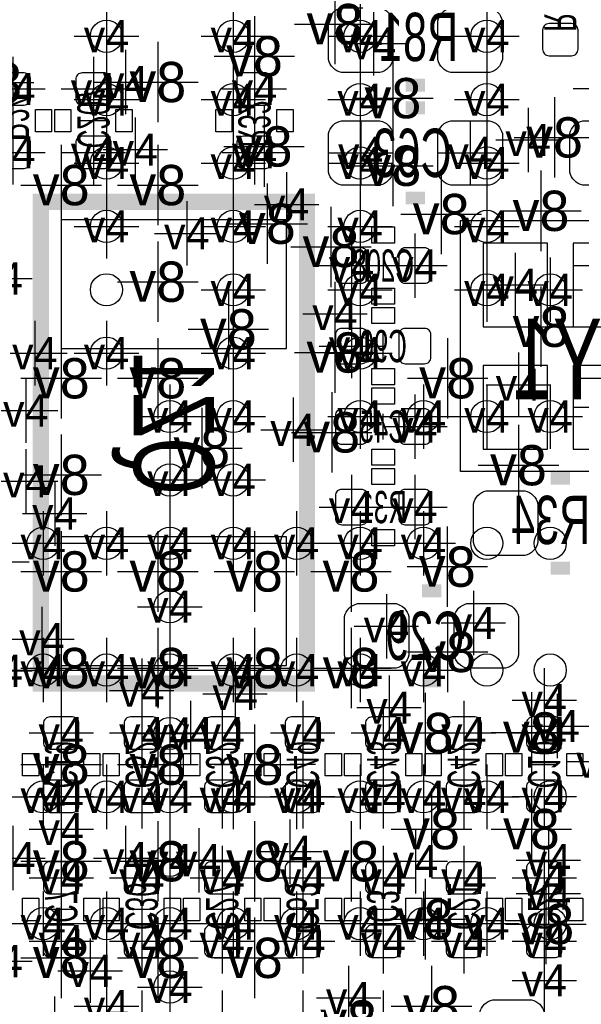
# Model space of a CAD drawing. Extents: x -64 to 356, y -42 to 255.
# Tile 12 of 31: x 18.54 to 22.97, y 8.5 to 16.27. Entities that reach past the tile are written whole.
import ezdxf
from ezdxf.enums import TextEntityAlignment as Align

# ---------------------------------------------------------------- set-up
doc = ezdxf.new("R2010")
doc.units = 0
for name, color, linetype in [('MA_NCLEGEND-1-2', 7, 'CONTINUOUS'), ('MA_NCLEGEND-14-15', 7, 'CONTINUOUS'), ('MA_NCLEGEND-15-16', 7, 'CONTINUOUS'), ('MA_NCLEGEND-2-3', 7, 'CONTINUOUS'), ('MA_NCLEGEND-3-14', 7, 'CONTINUOUS'), ('PG_SILKSCREEN_BOTTOM', 7, 'CONTINUOUS'), ('PIN_BOTTOM', 7, 'CONTINUOUS'), ('PIN_TOP', 7, 'CONTINUOUS'), ('RD_ASSEMBLY_BOTTOM', 7, 'CONTINUOUS')]:
    doc.layers.add(name, color=color, linetype=linetype)

# ---------------------------------------------------------------- blocks, each defined once
blk = doc.blocks.new('FIGURE_CROSS')
for points in [[(0, 0.5), (0, -0.5)], [(-0.5, 0), (0.5, 0)]]:
    blk.add_lwpolyline(points)

msp = doc.modelspace()

# ---------------------------------------------------------------- linework, layer by layer
at = {"layer": 'PG_SILKSCREEN_BOTTOM'}
for points, const_width in [([(21.7424, 15.748), (21.59, 15.748)], 0.1016), ([(21.59, 15.5702), (21.7424, 15.5702)], 0.1016), ([(18.711164, 11.02868), (18.711164, 14.82852), (20.811236, 14.82852), (20.811236, 11.02868), (18.711164, 11.02868)], 0.127), ([(21.59, 14.859), (21.7424, 14.859)], 0.1016), ([(22.8854, 12.6492), (22.733, 12.6492)], 0.1016), ([(22.8854, 11.938), (22.733, 11.938)], 0.1016), ([(21.717, 11.7602), (21.8694, 11.7602)], 0.1016), ([(21.717, 11.049), (21.8694, 11.049)], 0.1016)]:
    msp.add_lwpolyline(points, dxfattribs=dict(at, const_width=const_width))
for points in [[(18.796, 15.3797), (18.669, 15.3797), (18.669, 15.5575), (18.796, 15.5575)], [(18.9484, 15.3797), (18.8214, 15.3797), (18.8214, 15.5575), (18.9484, 15.5575)], [(19.431, 15.3797), (19.304, 15.3797), (19.304, 15.5575), (19.431, 15.5575)], [(20.2184, 15.3797), (20.0914, 15.3797), (20.0914, 15.5575), (20.2184, 15.5575)], [(20.701, 15.3797), (20.574, 15.3797), (20.574, 15.5575), (20.701, 15.5575)], [(23.5966, 14.6812), (23.5966, 12.7), (22.0218, 12.7), (22.0218, 14.6812)], [(21.5011, 14.6304), (21.5011, 14.5034), (21.3233, 14.5034), (21.3233, 14.6304)], [(21.5011, 14.1478), (21.5011, 14.0208), (21.3233, 14.0208), (21.3233, 14.1478)], [(21.3233, 13.8684), (21.3233, 13.9954), (21.5011, 13.9954), (21.5011, 13.8684)], [(21.3233, 13.3858), (21.3233, 13.5128), (21.5011, 13.5128), (21.5011, 13.3858)], [(21.3233, 13.2334), (21.3233, 13.3604), (21.5011, 13.3604), (21.5011, 13.2334)], [(21.3233, 12.7508), (21.3233, 12.8778), (21.5011, 12.8778), (21.5011, 12.7508)], [(21.5011, 12.7254), (21.5011, 12.5984), (21.3233, 12.5984), (21.3233, 12.7254)], [(21.5011, 12.2428), (21.5011, 12.1158), (21.3233, 12.1158), (21.3233, 12.2428)], [(18.6944, 10.2997), (18.5674, 10.2997), (18.5674, 10.4775), (18.6944, 10.4775)], [(19.177, 10.2997), (19.05, 10.2997), (19.05, 10.4775), (19.177, 10.4775)], [(19.2024, 10.4775), (19.3294, 10.4775), (19.3294, 10.2997), (19.2024, 10.2997)], [(19.685, 10.4775), (19.812, 10.4775), (19.812, 10.2997), (19.685, 10.2997)], [(19.9644, 10.2997), (19.8374, 10.2997), (19.8374, 10.4775), (19.9644, 10.4775)], [(20.447, 10.2997), (20.32, 10.2997), (20.32, 10.4775), (20.447, 10.4775)], [(20.5994, 10.2997), (20.4724, 10.2997), (20.4724, 10.4775), (20.5994, 10.4775)], [(21.082, 10.2997), (20.955, 10.2997), (20.955, 10.4775), (21.082, 10.4775)], [(21.1074, 10.4775), (21.2344, 10.4775), (21.2344, 10.2997), (21.1074, 10.2997)], [(21.59, 10.4775), (21.717, 10.4775), (21.717, 10.2997), (21.59, 10.2997)], [(21.7424, 10.4775), (21.8694, 10.4775), (21.8694, 10.2997), (21.7424, 10.2997)], [(22.225, 10.4775), (22.352, 10.4775), (22.352, 10.2997), (22.225, 10.2997)], [(22.3774, 10.4775), (22.5044, 10.4775), (22.5044, 10.2997), (22.3774, 10.2997)], [(22.86, 10.4775), (22.987, 10.4775), (22.987, 10.2997), (22.86, 10.2997)], [(18.6944, 9.1567), (18.5674, 9.1567), (18.5674, 9.3345), (18.6944, 9.3345)], [(19.177, 9.1567), (19.05, 9.1567), (19.05, 9.3345), (19.177, 9.3345)], [(19.3294, 9.1567), (19.2024, 9.1567), (19.2024, 9.3345), (19.3294, 9.3345)], [(19.812, 9.1567), (19.685, 9.1567), (19.685, 9.3345), (19.812, 9.3345)], [(19.9644, 9.1567), (19.8374, 9.1567), (19.8374, 9.3345), (19.9644, 9.3345)], [(20.447, 9.1567), (20.32, 9.1567), (20.32, 9.3345), (20.447, 9.3345)], [(20.5994, 9.1567), (20.4724, 9.1567), (20.4724, 9.3345), (20.5994, 9.3345)], [(21.082, 9.1567), (20.955, 9.1567), (20.955, 9.3345), (21.082, 9.3345)], [(21.2344, 9.1567), (21.1074, 9.1567), (21.1074, 9.3345), (21.2344, 9.3345)], [(21.717, 9.1567), (21.59, 9.1567), (21.59, 9.3345), (21.717, 9.3345)], [(21.8694, 9.1567), (21.7424, 9.1567), (21.7424, 9.3345), (21.8694, 9.3345)], [(22.352, 9.1567), (22.225, 9.1567), (22.225, 9.3345), (22.352, 9.3345)], [(22.5044, 9.1567), (22.3774, 9.1567), (22.3774, 9.3345), (22.5044, 9.3345)], [(22.987, 9.1567), (22.86, 9.1567), (22.86, 9.3345), (22.987, 9.3345)]]:
    msp.add_lwpolyline(points, close=True, dxfattribs=at)
for points in [[(19.2278, 15.4686), (19.0246, 15.4686)], [(21.4122, 14.4272), (21.4122, 14.224)], [(21.4122, 13.589), (21.4122, 13.7922)], [(21.4122, 12.954), (21.4122, 13.1572)], [(18.9738, 10.3886), (18.7706, 10.3886)], [(19.4056, 10.3886), (19.6088, 10.3886)], [(20.2438, 10.3886), (20.0406, 10.3886)], [(20.8788, 10.3886), (20.6756, 10.3886)], [(21.3106, 10.3886), (21.5138, 10.3886)], [(21.9456, 10.3886), (22.1488, 10.3886)], [(22.5806, 10.3886), (22.7838, 10.3886)], [(18.9738, 9.2456), (18.7706, 9.2456)], [(19.6088, 9.2456), (19.4056, 9.2456)], [(20.2438, 9.2456), (20.0406, 9.2456)], [(20.8788, 9.2456), (20.6756, 9.2456)], [(21.5138, 9.2456), (21.3106, 9.2456)], [(22.1488, 9.2456), (21.9456, 9.2456)], [(22.7838, 9.2456), (22.5806, 9.2456)]]:
    msp.add_lwpolyline(points, dxfattribs=at)
at = {"layer": 'PIN_BOTTOM'}
for points in [[(21.3868, 15.8496), (21.082, 15.8496, -0.294587), (20.9804, 15.9512), (20.9804, 16.256, -0.294587), (21.082, 16.3576), (21.3868, 16.3576, -0.294587), (21.4884, 16.256), (21.4884, 15.9512, -0.294587)], [(22.2504, 15.8496), (21.9456, 15.8496, -0.294587), (21.844, 15.9512), (21.844, 16.256, -0.294587), (21.9456, 16.3576), (22.2504, 16.3576, -0.294587), (22.352, 16.256), (22.352, 15.9512, -0.294587)], [(22.7203, 16.234664, 0.414214), (22.6695, 16.183864), (22.6695, 16.031464, 0.414214), (22.7203, 15.980664), (22.8981, 15.980664, 0.414214), (22.9489, 16.031464), (22.9489, 16.183864, 0.414214), (22.8981, 16.234664)], [(18.5801, 15.591536, 0.414214), (18.6309, 15.642336), (18.6309, 15.794736, 0.414214), (18.5801, 15.845536), (18.4023, 15.845536, 0.414214), (18.3515, 15.794736), (18.3515, 15.642336, 0.414214), (18.4023, 15.591536)], [(19.2151, 15.591536, 0.414214), (19.2659, 15.642336), (19.2659, 15.794736, 0.414214), (19.2151, 15.845536), (19.0373, 15.845536, 0.414214), (18.9865, 15.794736), (18.9865, 15.642336, 0.414214), (19.0373, 15.591536)], [(20.4851, 15.591536, 0.414214), (20.5359, 15.642336), (20.5359, 15.794736, 0.414214), (20.4851, 15.845536), (20.3073, 15.845536, 0.414214), (20.2565, 15.794736), (20.2565, 15.642336, 0.414214), (20.3073, 15.591536)], [(21.082, 15.4686), (21.3868, 15.4686, -0.294587), (21.4884, 15.367), (21.4884, 15.0622, -0.294587), (21.3868, 14.9606), (21.082, 14.9606, -0.294587), (20.9804, 15.0622), (20.9804, 15.367, -0.294587)], [(21.9456, 15.4686), (22.2504, 15.4686, -0.294587), (22.352, 15.367), (22.352, 15.0622, -0.294587), (22.2504, 14.9606), (21.9456, 14.9606, -0.294587), (21.844, 15.0622), (21.844, 15.367, -0.294587)], [(23.2918, 14.9606), (22.987, 14.9606, -0.294587), (22.8854, 15.0622), (22.8854, 15.367, -0.294587), (22.987, 15.4686), (23.2918, 15.4686, -0.294587), (23.3934, 15.367), (23.3934, 15.0622, -0.294587)], [(18.5801, 15.091664, 0.414214), (18.6309, 15.142464), (18.6309, 15.294864, 0.414214), (18.5801, 15.345664), (18.4023, 15.345664, 0.414214), (18.3515, 15.294864), (18.3515, 15.142464, 0.414214), (18.4023, 15.091664)], [(19.2151, 15.091664, 0.414214), (19.2659, 15.142464), (19.2659, 15.294864, 0.414214), (19.2151, 15.345664), (19.0373, 15.345664, 0.414214), (18.9865, 15.294864), (18.9865, 15.142464, 0.414214), (19.0373, 15.091664)], [(20.4851, 15.091664, 0.414214), (20.5359, 15.142464), (20.5359, 15.294864, 0.414214), (20.4851, 15.345664), (20.3073, 15.345664, 0.414214), (20.2565, 15.294864), (20.2565, 15.142464, 0.414214), (20.3073, 15.091664)], [(21.289264, 14.4145, 0.414214), (21.238464, 14.4653), (21.086064, 14.4653, 0.414214), (21.035264, 14.4145), (21.035264, 14.2367, 0.414214), (21.086064, 14.1859), (21.238464, 14.1859, 0.414214), (21.289264, 14.2367)], [(21.789136, 14.4145, 0.414214), (21.738336, 14.4653), (21.585936, 14.4653, 0.414214), (21.535136, 14.4145), (21.535136, 14.2367, 0.414214), (21.585936, 14.1859), (21.738336, 14.1859, 0.414214), (21.789136, 14.2367)], [(21.035264, 13.6017, 0.414214), (21.086064, 13.5509), (21.238464, 13.5509, 0.414214), (21.289264, 13.6017), (21.289264, 13.7795, 0.414214), (21.238464, 13.8303), (21.086064, 13.8303, 0.414214), (21.035264, 13.7795)], [(21.535136, 13.6017, 0.414214), (21.585936, 13.5509), (21.738336, 13.5509, 0.414214), (21.789136, 13.6017), (21.789136, 13.7795, 0.414214), (21.738336, 13.8303), (21.585936, 13.8303, 0.414214), (21.535136, 13.7795)], [(21.035264, 12.9667, 0.414214), (21.086064, 12.9159), (21.238464, 12.9159, 0.414214), (21.289264, 12.9667), (21.289264, 13.1445, 0.414214), (21.238464, 13.1953), (21.086064, 13.1953, 0.414214), (21.035264, 13.1445)], [(21.535136, 12.9667, 0.414214), (21.585936, 12.9159), (21.738336, 12.9159, 0.414214), (21.789136, 12.9667), (21.789136, 13.1445, 0.414214), (21.738336, 13.1953), (21.585936, 13.1953, 0.414214), (21.535136, 13.1445)], [(21.289264, 12.5095, 0.414214), (21.238464, 12.5603), (21.086064, 12.5603, 0.414214), (21.035264, 12.5095), (21.035264, 12.3317, 0.414214), (21.086064, 12.2809), (21.238464, 12.2809, 0.414214), (21.289264, 12.3317)], [(21.789136, 12.5095, 0.414214), (21.738336, 12.5603), (21.585936, 12.5603, 0.414214), (21.535136, 12.5095), (21.535136, 12.3317, 0.414214), (21.585936, 12.2809), (21.738336, 12.2809, 0.414214), (21.789136, 12.3317)], [(22.5298, 12.0396), (22.225, 12.0396, -0.294587), (22.1234, 12.1412), (22.1234, 12.446, -0.294587), (22.225, 12.5476), (22.5298, 12.5476, -0.294587), (22.6314, 12.446), (22.6314, 12.1412, -0.294587)], [(21.209, 11.6586), (21.5138, 11.6586, -0.294587), (21.6154, 11.557), (21.6154, 11.2522, -0.294587), (21.5138, 11.1506), (21.209, 11.1506, -0.294587), (21.1074, 11.2522), (21.1074, 11.557, -0.294587)], [(22.0726, 11.6586), (22.3774, 11.6586, -0.294587), (22.479, 11.557), (22.479, 11.2522, -0.294587), (22.3774, 11.1506), (22.0726, 11.1506, -0.294587), (21.971, 11.2522), (21.971, 11.557, -0.294587)], [(18.9611, 10.511536, 0.414214), (19.0119, 10.562336), (19.0119, 10.714736, 0.414214), (18.9611, 10.765536), (18.7833, 10.765536, 0.414214), (18.7325, 10.714736), (18.7325, 10.562336, 0.414214), (18.7833, 10.511536)], [(19.4183, 10.765536, 0.414214), (19.3675, 10.714736), (19.3675, 10.562336, 0.414214), (19.4183, 10.511536), (19.5961, 10.511536, 0.414214), (19.6469, 10.562336), (19.6469, 10.714736, 0.414214), (19.5961, 10.765536)], [(20.2311, 10.511536, 0.414214), (20.2819, 10.562336), (20.2819, 10.714736, 0.414214), (20.2311, 10.765536), (20.0533, 10.765536, 0.414214), (20.0025, 10.714736), (20.0025, 10.562336, 0.414214), (20.0533, 10.511536)], [(20.8661, 10.511536, 0.414214), (20.9169, 10.562336), (20.9169, 10.714736, 0.414214), (20.8661, 10.765536), (20.6883, 10.765536, 0.414214), (20.6375, 10.714736), (20.6375, 10.562336, 0.414214), (20.6883, 10.511536)], [(21.3233, 10.765536, 0.414214), (21.2725, 10.714736), (21.2725, 10.562336, 0.414214), (21.3233, 10.511536), (21.5011, 10.511536, 0.414214), (21.5519, 10.562336), (21.5519, 10.714736, 0.414214), (21.5011, 10.765536)], [(21.9583, 10.765536, 0.414214), (21.9075, 10.714736), (21.9075, 10.562336, 0.414214), (21.9583, 10.511536), (22.1361, 10.511536, 0.414214), (22.1869, 10.562336), (22.1869, 10.714736, 0.414214), (22.1361, 10.765536)], [(22.5933, 10.765536, 0.414214), (22.5425, 10.714736), (22.5425, 10.562336, 0.414214), (22.5933, 10.511536), (22.7711, 10.511536, 0.414214), (22.8219, 10.562336), (22.8219, 10.714736, 0.414214), (22.7711, 10.765536)], [(18.9611, 10.011664, 0.414214), (19.0119, 10.062464), (19.0119, 10.214864, 0.414214), (18.9611, 10.265664), (18.7833, 10.265664, 0.414214), (18.7325, 10.214864), (18.7325, 10.062464, 0.414214), (18.7833, 10.011664)], [(19.4183, 10.265664, 0.414214), (19.3675, 10.214864), (19.3675, 10.062464, 0.414214), (19.4183, 10.011664), (19.5961, 10.011664, 0.414214), (19.6469, 10.062464), (19.6469, 10.214864, 0.414214), (19.5961, 10.265664)], [(20.2311, 10.011664, 0.414214), (20.2819, 10.062464), (20.2819, 10.214864, 0.414214), (20.2311, 10.265664), (20.0533, 10.265664, 0.414214), (20.0025, 10.214864), (20.0025, 10.062464, 0.414214), (20.0533, 10.011664)], [(20.8661, 10.011664, 0.414214), (20.9169, 10.062464), (20.9169, 10.214864, 0.414214), (20.8661, 10.265664), (20.6883, 10.265664, 0.414214), (20.6375, 10.214864), (20.6375, 10.062464, 0.414214), (20.6883, 10.011664)], [(21.3233, 10.265664, 0.414214), (21.2725, 10.214864), (21.2725, 10.062464, 0.414214), (21.3233, 10.011664), (21.5011, 10.011664, 0.414214), (21.5519, 10.062464), (21.5519, 10.214864, 0.414214), (21.5011, 10.265664)], [(21.9583, 10.265664, 0.414214), (21.9075, 10.214864), (21.9075, 10.062464, 0.414214), (21.9583, 10.011664), (22.1361, 10.011664, 0.414214), (22.1869, 10.062464), (22.1869, 10.214864, 0.414214), (22.1361, 10.265664)], [(22.5933, 10.265664, 0.414214), (22.5425, 10.214864), (22.5425, 10.062464, 0.414214), (22.5933, 10.011664), (22.7711, 10.011664, 0.414214), (22.8219, 10.062464), (22.8219, 10.214864, 0.414214), (22.7711, 10.265664)], [(18.9611, 9.368536, 0.414214), (19.0119, 9.419336), (19.0119, 9.571736, 0.414214), (18.9611, 9.622536), (18.7833, 9.622536, 0.414214), (18.7325, 9.571736), (18.7325, 9.419336, 0.414214), (18.7833, 9.368536)], [(19.5961, 9.368536, 0.414214), (19.6469, 9.419336), (19.6469, 9.571736, 0.414214), (19.5961, 9.622536), (19.4183, 9.622536, 0.414214), (19.3675, 9.571736), (19.3675, 9.419336, 0.414214), (19.4183, 9.368536)], [(20.2311, 9.368536, 0.414214), (20.2819, 9.419336), (20.2819, 9.571736, 0.414214), (20.2311, 9.622536), (20.0533, 9.622536, 0.414214), (20.0025, 9.571736), (20.0025, 9.419336, 0.414214), (20.0533, 9.368536)], [(20.8661, 9.368536, 0.414214), (20.9169, 9.419336), (20.9169, 9.571736, 0.414214), (20.8661, 9.622536), (20.6883, 9.622536, 0.414214), (20.6375, 9.571736), (20.6375, 9.419336, 0.414214), (20.6883, 9.368536)], [(21.5011, 9.368536, 0.414214), (21.5519, 9.419336), (21.5519, 9.571736, 0.414214), (21.5011, 9.622536), (21.3233, 9.622536, 0.414214), (21.2725, 9.571736), (21.2725, 9.419336, 0.414214), (21.3233, 9.368536)], [(22.1361, 9.368536, 0.414214), (22.1869, 9.419336), (22.1869, 9.571736, 0.414214), (22.1361, 9.622536), (21.9583, 9.622536, 0.414214), (21.9075, 9.571736), (21.9075, 9.419336, 0.414214), (21.9583, 9.368536)], [(22.7711, 9.368536, 0.414214), (22.8219, 9.419336), (22.8219, 9.571736, 0.414214), (22.7711, 9.622536), (22.5933, 9.622536, 0.414214), (22.5425, 9.571736), (22.5425, 9.419336, 0.414214), (22.5933, 9.368536)], [(18.9611, 8.868664, 0.414214), (19.0119, 8.919464), (19.0119, 9.071864, 0.414214), (18.9611, 9.122664), (18.7833, 9.122664, 0.414214), (18.7325, 9.071864), (18.7325, 8.919464, 0.414214), (18.7833, 8.868664)], [(19.5961, 8.868664, 0.414214), (19.6469, 8.919464), (19.6469, 9.071864, 0.414214), (19.5961, 9.122664), (19.4183, 9.122664, 0.414214), (19.3675, 9.071864), (19.3675, 8.919464, 0.414214), (19.4183, 8.868664)], [(20.2311, 8.868664, 0.414214), (20.2819, 8.919464), (20.2819, 9.071864, 0.414214), (20.2311, 9.122664), (20.0533, 9.122664, 0.414214), (20.0025, 9.071864), (20.0025, 8.919464, 0.414214), (20.0533, 8.868664)], [(20.8661, 8.868664, 0.414214), (20.9169, 8.919464), (20.9169, 9.071864, 0.414214), (20.8661, 9.122664), (20.6883, 9.122664, 0.414214), (20.6375, 9.071864), (20.6375, 8.919464, 0.414214), (20.6883, 8.868664)], [(21.5011, 8.868664, 0.414214), (21.5519, 8.919464), (21.5519, 9.071864, 0.414214), (21.5011, 9.122664), (21.3233, 9.122664, 0.414214), (21.2725, 9.071864), (21.2725, 8.919464, 0.414214), (21.3233, 8.868664)], [(22.1361, 8.868664, 0.414214), (22.1869, 8.919464), (22.1869, 9.071864, 0.414214), (22.1361, 9.122664), (21.9583, 9.122664, 0.414214), (21.9075, 9.071864), (21.9075, 8.919464, 0.414214), (21.9583, 8.868664)], [(22.7711, 8.868664, 0.414214), (22.8219, 8.919464), (22.8219, 9.071864, 0.414214), (22.7711, 9.122664), (22.5933, 9.122664, 0.414214), (22.5425, 9.071864), (22.5425, 8.919464, 0.414214), (22.5933, 8.868664)], [(22.6822, 8.4328), (22.6822, 8.128, -0.294587), (22.5806, 8.0264), (22.2758, 8.0264, -0.294587), (22.1742, 8.128), (22.1742, 8.4328, -0.294587), (22.2758, 8.5344), (22.5806, 8.5344, -0.294587)]]:
    msp.add_lwpolyline(points, format="xyb", close=True, dxfattribs=at)
for points in [[(18.8722, 13.670534), (20.6502, 13.670534), (20.6502, 14.686534), (18.8722, 14.686534)], [(22.7076, 14.5034), (22.1996, 14.5034), (22.1996, 13.843), (22.7076, 13.843)], [(23.4188, 14.5034), (22.9108, 14.5034), (22.9108, 13.843), (23.4188, 13.843)], [(22.7076, 13.5382), (22.1996, 13.5382), (22.1996, 12.8778), (22.7076, 12.8778)], [(23.4188, 13.5382), (22.9108, 13.5382), (22.9108, 12.8778), (23.4188, 12.8778)], [(18.8722, 11.170666), (20.6502, 11.170666), (20.6502, 12.186666), (18.8722, 12.186666)]]:
    msp.add_lwpolyline(points, close=True, dxfattribs=at)
at = {"layer": 'PIN_TOP'}
for centre in [(19.229324, 16.134588), (20.229322, 16.134588), (21.22932, 16.134588), (22.229318, 16.134588), (19.229324, 15.634716), (20.229322, 15.634716), (21.22932, 15.634716), (22.229318, 15.634716), (19.229324, 15.13459), (20.229322, 15.13459), (21.22932, 15.13459), (22.229318, 15.13459), (19.229324, 14.634718), (20.229322, 14.634718), (21.22932, 14.634718), (22.229318, 14.634718), (19.229324, 14.134592), (20.229322, 14.134592), (21.22932, 14.134592), (22.229318, 14.134592), (22.72919, 14.134592), (19.229324, 13.63472), (20.229322, 13.63472), (21.22932, 13.63472), (19.729196, 13.134594), (20.229322, 13.134594), (21.22932, 13.134594), (21.729192, 13.134594), (22.229318, 13.134594), (22.72919, 13.134594), (19.729196, 12.634722), (20.229322, 12.634722), (18.729198, 12.134596), (19.229324, 12.134596), (19.729196, 12.134596), (20.229322, 12.134596), (20.729194, 12.134596), (21.22932, 12.134596), (21.729192, 12.134596), (22.229318, 12.134596), (22.72919, 12.134596), (19.729196, 11.634724), (18.729198, 11.134598), (19.229324, 11.134598), (19.729196, 11.134598), (20.229322, 11.134598), (20.729194, 11.134598), (21.22932, 11.134598), (21.729192, 11.134598), (22.229318, 11.134598), (22.72919, 11.134598), (19.729196, 10.634726), (18.729198, 10.1346), (19.229324, 10.1346), (19.729196, 10.1346), (20.229322, 10.1346), (20.729194, 10.1346), (21.22932, 10.1346), (21.729192, 10.1346), (22.229318, 10.1346), (22.72919, 10.1346), (19.729196, 9.634474), (18.729198, 9.134602), (19.229324, 9.134602), (19.729196, 9.134602), (20.229322, 9.134602), (20.729194, 9.134602), (21.22932, 9.134602), (21.729192, 9.134602), (22.229318, 9.134602), (22.72919, 9.134602), (19.729196, 8.634476)]:
    msp.add_circle(centre, 0.127, dxfattribs=at)

# ---------------------------------------------------------------- block references
at = {"layer": 'MA_NCLEGEND-1-2', "xscale": 0.508, "yscale": 0.508}
for p in [(19.229324, 16.134588), (20.229322, 16.134588), (21.22932, 16.134588), (22.229318, 16.134588), (19.229324, 15.634716), (20.229322, 15.634716), (21.22932, 15.634716), (22.229318, 15.634716), (19.229324, 15.13459), (20.229322, 15.13459), (21.22932, 15.13459), (22.229318, 15.13459), (19.229324, 14.634718), (20.229322, 14.634718), (21.22932, 14.634718), (22.229318, 14.634718), (20.229322, 14.134592), (21.22932, 14.134592), (22.229318, 14.134592), (22.72919, 14.134592), (19.229324, 13.63472), (20.229322, 13.63472), (21.22932, 13.63472), (19.729196, 13.134594), (20.229322, 13.134594), (21.22932, 13.134594), (21.729192, 13.134594), (22.229318, 13.134594), (22.72919, 13.134594), (19.729196, 12.634722), (20.229322, 12.634722), (18.729198, 12.134596), (19.229324, 12.134596), (19.729196, 12.134596), (20.229322, 12.134596), (20.729194, 12.134596), (21.22932, 12.134596), (21.729192, 12.134596), (19.729196, 11.634724), (18.729198, 11.134598), (19.229324, 11.134598), (19.729196, 11.134598), (20.229322, 11.134598), (20.729194, 11.134598), (21.22932, 11.134598), (21.729192, 11.134598), (19.729196, 10.634726), (22.7838, 10.6934), (18.729198, 10.1346), (19.229324, 10.1346), (19.729196, 10.1346), (20.229322, 10.1346), (20.729194, 10.1346), (21.22932, 10.1346), (21.729192, 10.1346), (22.229318, 10.1346), (19.729196, 9.634474), (22.715474, 9.634474), (18.729198, 9.134602), (19.229324, 9.134602), (19.729196, 9.134602), (20.229322, 9.134602), (20.729194, 9.134602), (21.22932, 9.134602), (21.729192, 9.134602), (22.229318, 9.134602), (19.729196, 8.634476)]:
    msp.add_blockref('FIGURE_CROSS', p, dxfattribs=at)
at = {"layer": 'MA_NCLEGEND-14-15', "xscale": 0.508, "yscale": 0.508}
for p in [(21.336, 16.0782), (23.1648, 15.7226), (18.4912, 15.218664), (19.1262, 15.218664), (20.6502, 14.8082), (19.8628, 14.5796), (21.662136, 14.3256), (23.1648, 14.3256), (18.3896, 14.224), (23.1648, 13.4366), (22.479, 13.3858), (18.5928, 13.1826), (20.701, 13.0302), (21.162264, 12.4206), (21.662136, 12.4206), (18.3642, 11.9888), (21.4376, 11.4808), (22.1234, 11.5062), (18.3896, 11.129264), (19.5072, 10.9728), (22.6822, 10.8966), (18.8722, 10.638536), (19.892264, 10.638536), (21.4122, 10.638536), (22.0472, 10.638536), (23.114, 10.414), (19.5072, 10.138664), (20.1422, 10.138664), (20.7772, 10.138664), (21.4122, 10.138664), (22.0472, 10.138664), (18.8722, 9.8806), (20.6756, 9.7028), (19.3802, 9.652), (21.6662, 9.6266), (20.1422, 9.495536), (22.0472, 9.495536), (19.5072, 8.995664), (20.1422, 8.995664), (20.7772, 8.995664), (21.4122, 8.995664), (22.0472, 8.995664), (18.3896, 8.8392), (19.1008, 8.763), (22.6822, 8.6868), (21.13915, 8.548116)]:
    msp.add_blockref('FIGURE_CROSS', p, dxfattribs=at)
at = {"layer": 'MA_NCLEGEND-15-16', "xscale": 0.508, "yscale": 0.508}
for p in [(21.336, 16.0782), (18.4912, 15.718536), (19.1262, 15.718536), (20.3962, 15.718536), (18.4912, 15.218664), (19.1262, 15.218664), (20.3962, 15.218664), (21.2344, 15.2146), (22.098, 15.2146), (21.162264, 14.3256), (21.662136, 14.3256), (23.1648, 14.3256), (22.4536, 14.1732), (21.162264, 13.6906), (22.479, 13.3858), (23.1648, 13.208), (20.701, 13.0302), (21.662136, 13.0556), (21.162264, 12.4206), (21.662136, 12.4206), (21.4376, 11.4808), (22.1234, 11.5062), (18.8722, 10.638536), (19.5072, 10.638536), (20.1422, 10.638536), (20.7772, 10.638536), (21.4122, 10.638536), (22.0472, 10.638536), (22.6822, 10.638536), (18.8722, 10.138664), (19.5072, 10.138664), (20.1422, 10.138664), (20.7772, 10.138664), (21.4122, 10.138664), (22.0472, 10.138664), (22.6822, 10.138664), (18.8722, 9.495536), (19.5072, 9.495536), (20.1422, 9.495536), (20.7772, 9.495536), (21.4122, 9.495536), (22.0472, 9.495536), (22.6822, 9.495536), (18.8722, 8.995664), (19.5072, 8.995664), (20.1422, 8.995664), (20.7772, 8.995664), (21.4122, 8.995664), (22.0472, 8.995664), (22.6822, 8.995664), (19.5072, 8.352536), (20.1422, 8.352536), (20.7772, 8.352536), (21.4122, 8.352536)]:
    msp.add_blockref('FIGURE_CROSS', p, dxfattribs=at)
at = {"layer": 'MA_NCLEGEND-2-3', "xscale": 0.508, "yscale": 0.508}
for p in [(19.3802, 15.7734), (20.229322, 15.634716), (21.22932, 15.634716), (22.5552, 15.3162), (19.4564, 15.24), (20.229322, 15.13459), (21.22932, 15.13459), (22.229318, 15.13459), (19.229324, 14.634718), (20.229322, 14.634718), (21.22932, 14.634718), (22.229318, 14.634718), (20.229322, 14.134592), (22.72919, 14.134592), (21.0312, 13.9446), (18.66392, 13.63472), (19.229324, 13.63472), (19.729196, 13.134594), (20.229322, 13.134594), (21.22932, 13.134594), (22.229318, 13.134594), (22.72919, 13.134594), (18.5928, 12.6238), (19.729196, 12.634722), (20.229322, 12.634722), (18.8214, 12.3698), (19.229324, 12.134596), (20.229322, 12.134596), (20.729194, 12.134596), (21.22932, 12.134596), (21.729192, 12.134596), (19.729196, 11.634724), (18.7198, 11.3792), (19.229324, 11.134598), (20.729194, 11.134598), (21.729192, 11.134598), (20.2438, 10.9474), (21.458174, 10.838688), (19.729196, 10.634726), (22.7838, 10.6934), (18.729198, 10.1346), (19.229324, 10.1346), (19.729196, 10.1346), (20.229322, 10.1346), (20.729194, 10.1346), (21.22932, 10.1346), (21.729192, 10.1346), (22.229318, 10.1346), (18.4912, 9.652), (19.956526, 9.634474), (22.715474, 9.3726), (18.729198, 9.134602), (20.229322, 9.134602), (20.729194, 9.134602), (21.22932, 9.134602), (22.229318, 9.134602), (19.229324, 8.4836), (18.82013, 8.306308)]:
    msp.add_blockref('FIGURE_CROSS', p, dxfattribs=at)
at = {"layer": 'MA_NCLEGEND-3-14', "xscale": 0.635, "yscale": 0.635}
for p in [(21.0312, 16.2306), (20.3962, 15.9766), (18.3388, 15.769336), (19.6342, 15.7734), (21.4884, 15.6464), (22.76348, 15.33652), (20.4724, 15.2654), (21.4884, 15.113), (18.8722, 14.9606), (19.6342, 14.9606), (22.6568, 14.7574), (21.8694, 14.732), (20.4978, 14.6558), (20.999958, 14.472158), (19.6342, 14.1986), (20.19046, 13.82268), (22.6568, 13.843), (21.0312, 13.6398), (18.8722, 13.4366), (19.6342, 13.4366), (21.9202, 13.4366), (21.0058, 13.00988), (19.98091, 12.886436), (22.479, 12.7508), (18.8722, 12.6746), (18.8722, 11.9126), (19.6342, 11.9126), (20.3962, 11.9126), (21.1582, 11.9126), (21.91766, 11.9507), (21.9202, 11.2776), (18.8722, 11.1506), (19.6342, 11.1506), (20.3962, 11.1506), (21.1582, 11.1506), (21.7424, 10.638536), (22.5806, 10.6426), (18.8722, 10.3886), (19.6342, 10.3886), (20.3962, 10.3886), (21.7932, 9.8806), (22.5806, 9.8806), (18.8722, 9.6266), (19.6342, 9.6266), (20.3962, 9.6266), (21.1582, 9.6266), (21.7424, 9.1694), (22.6949, 9.1313), (18.8722, 8.8646), (19.6342, 8.8646), (20.3962, 8.8646), (21.7932, 8.4836), (21.13915, 8.370316)]:
    msp.add_blockref('FIGURE_CROSS', p, dxfattribs=at)

# ---------------------------------------------------------------- texts
at = {"layer": 'MA_NCLEGEND-1-2'}
for p in [(19.229324, 16.134588), (20.229322, 16.134588), (21.22932, 16.134588), (22.229318, 16.134588), (19.229324, 15.634716), (20.229322, 15.634716), (21.22932, 15.634716), (22.229318, 15.634716), (19.229324, 15.13459), (20.229322, 15.13459), (21.22932, 15.13459), (22.229318, 15.13459), (19.229324, 14.634718), (20.229322, 14.634718), (21.22932, 14.634718), (22.229318, 14.634718), (20.229322, 14.134592), (21.22932, 14.134592), (22.229318, 14.134592), (22.72919, 14.134592), (19.229324, 13.63472), (20.229322, 13.63472), (21.22932, 13.63472), (19.729196, 13.134594), (20.229322, 13.134594), (21.22932, 13.134594), (21.729192, 13.134594), (22.229318, 13.134594), (22.72919, 13.134594), (19.729196, 12.634722), (20.229322, 12.634722), (18.729198, 12.134596), (19.229324, 12.134596), (19.729196, 12.134596), (20.229322, 12.134596), (20.729194, 12.134596), (21.22932, 12.134596), (21.729192, 12.134596), (19.729196, 11.634724), (18.729198, 11.134598), (19.229324, 11.134598), (19.729196, 11.134598), (20.229322, 11.134598), (20.729194, 11.134598), (21.22932, 11.134598), (21.729192, 11.134598), (22.7838, 10.6934), (19.729196, 10.634726), (18.729198, 10.1346), (19.229324, 10.1346), (19.729196, 10.1346), (20.229322, 10.1346), (20.729194, 10.1346), (21.22932, 10.1346), (21.729192, 10.1346), (22.229318, 10.1346), (19.729196, 9.634474), (22.715474, 9.634474), (18.729198, 9.134602), (19.229324, 9.134602), (19.729196, 9.134602), (20.229322, 9.134602), (20.729194, 9.134602), (21.22932, 9.134602), (21.729192, 9.134602), (22.229318, 9.134602), (19.729196, 8.634476)]:
    msp.add_text('v4', height=0.254, dxfattribs=at).set_placement(p, align=Align.MIDDLE_CENTER)
at = {"layer": 'MA_NCLEGEND-14-15'}
for p in [(21.336, 16.0782), (18.4912, 15.218664), (19.1262, 15.218664), (20.6502, 14.8082), (19.8628, 14.5796), (21.662136, 14.3256), (18.3896, 14.224), (22.479, 13.3858), (18.5928, 13.1826), (20.701, 13.0302), (21.162264, 12.4206), (21.662136, 12.4206), (21.4376, 11.4808), (22.1234, 11.5062), (18.3896, 11.129264), (19.5072, 10.9728), (22.6822, 10.8966), (18.8722, 10.638536), (19.892264, 10.638536), (21.4122, 10.638536), (22.0472, 10.638536), (23.114, 10.414), (19.5072, 10.138664), (20.1422, 10.138664), (20.7772, 10.138664), (21.4122, 10.138664), (22.0472, 10.138664), (18.8722, 9.8806), (20.6756, 9.7028), (19.3802, 9.652), (21.6662, 9.6266), (20.1422, 9.495536), (22.0472, 9.495536), (19.5072, 8.995664), (20.1422, 8.995664), (20.7772, 8.995664), (21.4122, 8.995664), (22.0472, 8.995664), (18.3896, 8.8392), (19.1008, 8.763), (22.6822, 8.6868), (21.13915, 8.548116)]:
    msp.add_text('v4', height=0.254, dxfattribs=at).set_placement(p, align=Align.MIDDLE_CENTER)
at = {"layer": 'MA_NCLEGEND-15-16'}
for p in [(21.336, 16.0782), (18.4912, 15.718536), (19.1262, 15.718536), (20.3962, 15.718536), (18.4912, 15.218664), (19.1262, 15.218664), (20.3962, 15.218664), (21.2344, 15.2146), (22.098, 15.2146), (21.162264, 14.3256), (21.662136, 14.3256), (22.4536, 14.1732), (21.162264, 13.6906), (22.479, 13.3858), (20.701, 13.0302), (21.662136, 13.0556), (21.162264, 12.4206), (21.662136, 12.4206), (21.4376, 11.4808), (22.1234, 11.5062), (18.8722, 10.638536), (19.5072, 10.638536), (20.1422, 10.638536), (20.7772, 10.638536), (21.4122, 10.638536), (22.0472, 10.638536), (22.6822, 10.638536), (18.8722, 10.138664), (19.5072, 10.138664), (20.1422, 10.138664), (20.7772, 10.138664), (21.4122, 10.138664), (22.0472, 10.138664), (22.6822, 10.138664), (18.8722, 9.495536), (19.5072, 9.495536), (20.1422, 9.495536), (20.7772, 9.495536), (21.4122, 9.495536), (22.0472, 9.495536), (22.6822, 9.495536), (18.8722, 8.995664), (19.5072, 8.995664), (20.1422, 8.995664), (20.7772, 8.995664), (21.4122, 8.995664), (22.0472, 8.995664), (22.6822, 8.995664)]:
    msp.add_text('v4', height=0.254, dxfattribs=at).set_placement(p, align=Align.MIDDLE_CENTER)
at = {"layer": 'MA_NCLEGEND-2-3'}
for p in [(19.3802, 15.7734), (20.229322, 15.634716), (21.22932, 15.634716), (22.5552, 15.3162), (19.4564, 15.24), (20.229322, 15.13459), (21.22932, 15.13459), (22.229318, 15.13459), (19.229324, 14.634718), (20.229322, 14.634718), (21.22932, 14.634718), (22.229318, 14.634718), (20.229322, 14.134592), (22.72919, 14.134592), (21.0312, 13.9446), (18.66392, 13.63472), (19.229324, 13.63472), (19.729196, 13.134594), (20.229322, 13.134594), (21.22932, 13.134594), (22.229318, 13.134594), (22.72919, 13.134594), (18.5928, 12.6238), (19.729196, 12.634722), (20.229322, 12.634722), (18.8214, 12.3698), (19.229324, 12.134596), (20.229322, 12.134596), (20.729194, 12.134596), (21.22932, 12.134596), (21.729192, 12.134596), (19.729196, 11.634724), (18.7198, 11.3792), (19.229324, 11.134598), (20.729194, 11.134598), (21.729192, 11.134598), (20.2438, 10.9474), (21.458174, 10.838688), (22.7838, 10.6934), (19.729196, 10.634726), (18.729198, 10.1346), (19.229324, 10.1346), (19.729196, 10.1346), (20.229322, 10.1346), (20.729194, 10.1346), (21.22932, 10.1346), (21.729192, 10.1346), (22.229318, 10.1346), (18.4912, 9.652), (19.956526, 9.634474), (22.715474, 9.3726), (18.729198, 9.134602), (20.229322, 9.134602), (20.729194, 9.134602), (21.22932, 9.134602), (22.229318, 9.134602), (19.229324, 8.4836)]:
    msp.add_text('v4', height=0.254, dxfattribs=at).set_placement(p, align=Align.MIDDLE_CENTER)
at = {"layer": 'MA_NCLEGEND-3-14'}
for p in [(21.0312, 16.2306), (20.3962, 15.9766), (18.3388, 15.769336), (19.6342, 15.7734), (21.4884, 15.6464), (22.76348, 15.33652), (20.4724, 15.2654), (21.4884, 15.113), (18.8722, 14.9606), (19.6342, 14.9606), (22.6568, 14.7574), (21.8694, 14.732), (20.4978, 14.6558), (20.999958, 14.472158), (19.6342, 14.1986), (20.19046, 13.82268), (22.6568, 13.843), (21.0312, 13.6398), (18.8722, 13.4366), (19.6342, 13.4366), (21.9202, 13.4366), (21.0058, 13.00988), (19.98091, 12.886436), (22.479, 12.7508), (18.8722, 12.6746), (18.8722, 11.9126), (19.6342, 11.9126), (20.3962, 11.9126), (21.1582, 11.9126), (21.91766, 11.9507), (21.9202, 11.2776), (18.8722, 11.1506), (19.6342, 11.1506), (20.3962, 11.1506), (21.1582, 11.1506), (21.7424, 10.638536), (22.5806, 10.6426), (18.8722, 10.3886), (19.6342, 10.3886), (20.3962, 10.3886), (21.7932, 9.8806), (22.5806, 9.8806), (18.8722, 9.6266), (19.6342, 9.6266), (20.3962, 9.6266), (21.1582, 9.6266), (21.7424, 9.1694), (22.6949, 9.1313), (18.8722, 8.8646), (19.6342, 8.8646), (20.3962, 8.8646), (21.7932, 8.4836), (21.13915, 8.370316)]:
    msp.add_text('v8', height=0.3175, dxfattribs=at).set_placement(p, align=Align.MIDDLE_CENTER)
at = {"layer": 'RD_ASSEMBLY_BOTTOM', "text_generation_flag": 2}
for s, height, width, p in [('R98', 0.254, 0.6, (22.6822, 16.3576)), ('C207', 0.254, 0.6, (18.9992, 15.494)), ('R24', 0.254, 0.6, (18.3642, 15.494)), ('R32', 0.254, 0.6, (20.2692, 15.4432)), ('QZ1', 0.635, 0.68, (19.4437, 13.081)), ('C19', 0.254, 0.6, (18.7452, 10.3886)), ('C52', 0.254, 0.6, (19.3802, 10.3886)), ('C32', 0.254, 0.6, (20.0152, 10.3886)), ('C49', 0.254, 0.6, (20.6502, 10.3886)), ('C43', 0.254, 0.6, (21.2852, 10.3886)), ('C42', 0.254, 0.6, (21.9202, 10.3886)), ('C10', 0.254, 0.6, (22.5552, 10.3886)), ('C36', 0.254, 0.6, (19.3802, 9.271)), ('C27', 0.254, 0.6, (20.0152, 9.271)), ('C53', 0.254, 0.6, (20.6502, 9.271)), ('C21', 0.254, 0.6, (21.9202, 9.271)), ('C22', 0.254, 0.6, (22.5552, 9.271)), ('C7', 0.254, 0.6, (18.7452, 9.271)), ('C3', 0.254, 0.6, (21.2852, 9.271))]:
    msp.add_text(s, height=height, rotation=270, dxfattribs=dict(at, width=width)).set_placement(p, align=Align.CENTER)
for s, height, width, p in [('R81', 0.381, 0.666667, (21.6916, 15.9385)), ('C63', 0.381, 0.666667, (21.6408, 15.0241)), ('C208', 0.254, 0.6, (21.4122, 14.1986)), ('Y1', 0.635, 0.68, (22.7838, 13.2715)), ('C90', 0.254, 0.6, (21.4122, 13.5636)), ('C45', 0.254, 0.6, (21.4122, 12.9286)), ('R31', 0.254, 0.6, (21.4122, 12.2936)), ('R34', 0.381, 0.666667, (22.733, 12.1285)), ('C29', 0.381, 0.666667, (21.7424, 11.2141))]:
    msp.add_text(s, height=height, dxfattribs=dict(at, width=width)).set_placement(p, align=Align.CENTER)

doc.saveas('drawing.dxf')
